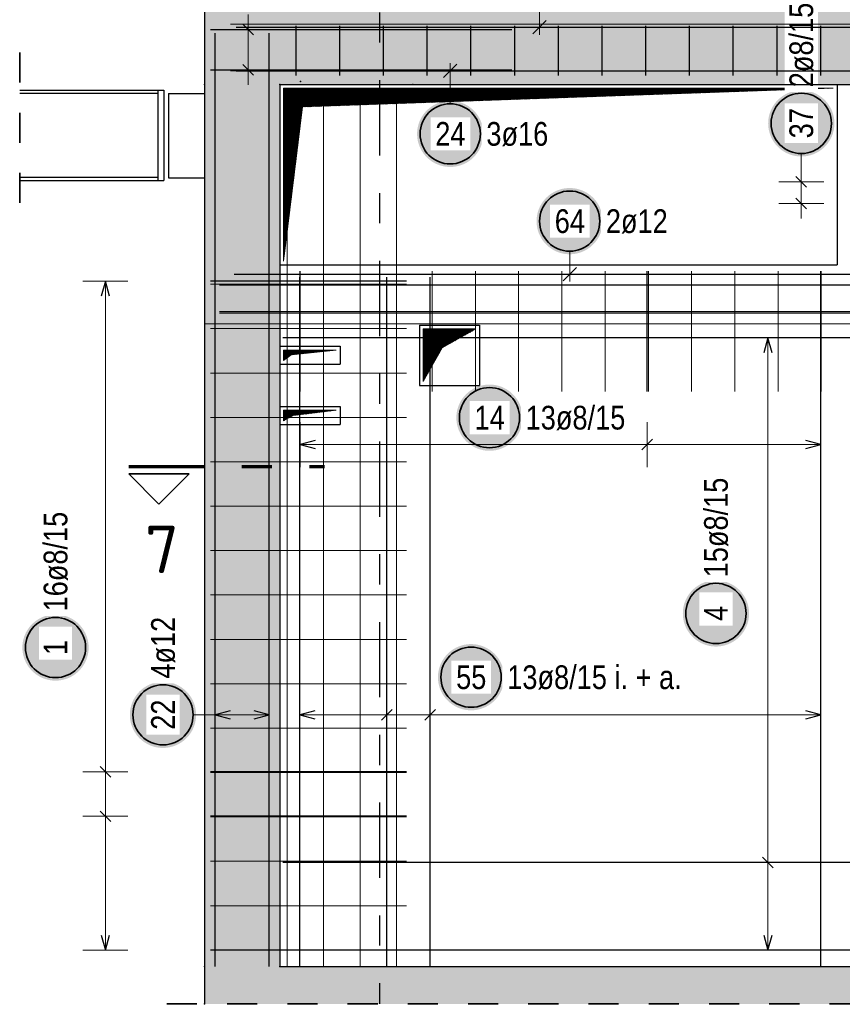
# Model space of a CAD drawing. Header units: millimetres. Extents: x -4.8 to 37.2, y -12 to 28.3.
# Tile 35 of 82: x 12.5 to 15.2, y 5 to 8.3. Entities that reach past the tile are written whole.
import ezdxf
from ezdxf.enums import TextEntityAlignment as Align

# ---------------------------------------------------------------- set-up
doc = ezdxf.new("R2010")
doc.units = ezdxf.units.MM
doc.linetypes.add('DASHDOTX2', pattern=[2, 1, -0.5, 0, -0.5])
doc.linetypes.add('HIDDEN', pattern=[0.375, 0.25, -0.125])
doc.layers.add('Achsen', color=7, linetype='Continuous', lineweight=20)
doc.layers.add('nplo Bewehrung', color=7, linetype='Continuous', lineweight=20)
doc.styles.add('Arial Narrow', font='ARIALN.TTF')
doc.styles.add('isocp', font='isocp', dxfattribs={"width": 1.1})
pattern_1 = [(45, (0, 0), (-0.00183847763, 0.00183847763), [])]

msp = doc.modelspace()

# ---------------------------------------------------------------- hatches: boundary and pattern name
at = {"lineweight": 13, "true_color": 0xd7ffd7}
for points in [[(22.54069, 8.094453), (22.54069, 8.344453), (13.1043, 8.344453), (13.1043, 8.094453)], [(13.354224, 5.164453), (13.354224, 8.094453), (13.104224, 8.094453), (13.104224, 5.164453)], [(13.104217, 5.039459), (22.54069, 5.039459), (22.54069, 5.164459), (13.104217, 5.164459)]]:
    msp.add_hatch(color=254, dxfattribs=at).paths.add_polyline_path(points)
at = {"lineweight": 13}
h = msp.add_hatch(dxfattribs=at)
h.set_pattern_fill('Mau', color=6, scale=0.01, angle=45, style=0, pattern_type=2)
h.set_pattern_definition(pattern_1)
h.paths.add_polyline_path([(13.366708, 7.506953), (13.429301, 8.019453), (15.191708, 8.081953), (13.366801, 8.081953)])
at = {"lineweight": 25, "true_color": 0xffffff}
for points in [[(15.195567, 7.964848), (15.1955, 7.968687), (15.195299, 7.972521), (15.194965, 7.976346), (15.194497, 7.980157), (15.193896, 7.983949), (15.193164, 7.987718), (15.1923, 7.991459), (15.191306, 7.995168), (15.190184, 7.998839), (15.188934, 8.00247), (15.187558, 8.006054), (15.186057, 8.009589), (15.184435, 8.013068), (15.182692, 8.016489), (15.18083, 8.019848), (15.178853, 8.023139), (15.176762, 8.026359), (15.174559, 8.029504), (15.172249, 8.03257), (15.169832, 8.035554), (15.167313, 8.038452), (15.164695, 8.04126), (15.16198, 8.043975), (15.159172, 8.046594), (15.156274, 8.049112), (15.15329, 8.051529), (15.150224, 8.053839), (15.147079, 8.056042), (15.143859, 8.058133), (15.140567, 8.06011), (15.137209, 8.061972), (15.133788, 8.063715), (15.130308, 8.065338), (15.126774, 8.066838), (15.12319, 8.068214), (15.119559, 8.069464), (15.115888, 8.070586), (15.112179, 8.07158), (15.108438, 8.072444), (15.104669, 8.073176), (15.100876, 8.073777), (15.097066, 8.074245), (15.093241, 8.07458), (15.089406, 8.074781), (15.085567, 8.074848), (15.081729, 8.074781), (15.077894, 8.07458), (15.074069, 8.074245), (15.070258, 8.073777), (15.066466, 8.073176), (15.062697, 8.072444), (15.058956, 8.07158), (15.055247, 8.070586), (15.051576, 8.069464), (15.047945, 8.068214), (15.044361, 8.066838), (15.040826, 8.065338), (15.037347, 8.063715), (15.033926, 8.061972), (15.030567, 8.06011), (15.027276, 8.058133), (15.024056, 8.056042), (15.020911, 8.053839), (15.017845, 8.051529), (15.014861, 8.049112), (15.011963, 8.046594), (15.009155, 8.043975), (15.00644, 8.04126), (15.003822, 8.038452), (15.001303, 8.035554), (14.998886, 8.03257), (14.996576, 8.029504), (14.994373, 8.026359), (14.992282, 8.023139), (14.990305, 8.019848), (14.988443, 8.016489), (14.9867, 8.013068), (14.985077, 8.009589), (14.983577, 8.006054), (14.982201, 8.00247), (14.980951, 7.998839), (14.979829, 7.995168), (14.978835, 7.991459), (14.977971, 7.987718), (14.977239, 7.983949), (14.976638, 7.980157), (14.97617, 7.976346), (14.975835, 7.972521), (14.975634, 7.968687), (14.975567, 7.964848), (14.975634, 7.961009), (14.975835, 7.957174), (14.97617, 7.953349), (14.976638, 7.949539), (14.977239, 7.945746), (14.977971, 7.941977), (14.978835, 7.938236), (14.979829, 7.934527), (14.980951, 7.930856), (14.982201, 7.927225), (14.983577, 7.923641), (14.985077, 7.920107), (14.9867, 7.916627), (14.988443, 7.913206), (14.990305, 7.909848), (14.992282, 7.906556), (14.994373, 7.903336), (14.996576, 7.900191), (14.998886, 7.897125), (15.001303, 7.894141), (15.003822, 7.891243), (15.00644, 7.888435), (15.009155, 7.88572), (15.011963, 7.883102), (15.014861, 7.880583), (15.017845, 7.878166), (15.020911, 7.875856), (15.024056, 7.873653), (15.027276, 7.871562), (15.030567, 7.869585), (15.033926, 7.867723), (15.037347, 7.86598), (15.040826, 7.864358), (15.044361, 7.862857), (15.047945, 7.861481), (15.051576, 7.860231), (15.055247, 7.859109), (15.058956, 7.858115), (15.062697, 7.857251), (15.066466, 7.856519), (15.070258, 7.855918), (15.074069, 7.85545), (15.077894, 7.855116), (15.081729, 7.854915), (15.085567, 7.854848), (15.089406, 7.854915), (15.093241, 7.855116), (15.097066, 7.85545), (15.100876, 7.855918), (15.104669, 7.856519), (15.108438, 7.857251), (15.112179, 7.858115), (15.115888, 7.859109), (15.119559, 7.860231), (15.12319, 7.861481), (15.126774, 7.862857), (15.130308, 7.864358), (15.133788, 7.86598), (15.137209, 7.867723), (15.140567, 7.869585), (15.143859, 7.871562), (15.147079, 7.873653), (15.150224, 7.875856), (15.15329, 7.878166), (15.156274, 7.880583), (15.159172, 7.883102), (15.16198, 7.88572), (15.164695, 7.888435), (15.167313, 7.891243), (15.169832, 7.894141), (15.172249, 7.897125), (15.174559, 7.900191), (15.176762, 7.903336), (15.178853, 7.906556), (15.18083, 7.909848), (15.182692, 7.913206), (15.184435, 7.916627), (15.186057, 7.920107), (15.187558, 7.923641), (15.188934, 7.927225), (15.190184, 7.930856), (15.191306, 7.934527), (15.1923, 7.938236), (15.193164, 7.941977), (15.193896, 7.945746), (15.194497, 7.949539), (15.194965, 7.953349), (15.195299, 7.957174)], [(14.029966, 7.930081), (14.029899, 7.93392), (14.029698, 7.937754), (14.029364, 7.941579), (14.028896, 7.94539), (14.028295, 7.949183), (14.027563, 7.952951), (14.026699, 7.956693), (14.025705, 7.960401), (14.024582, 7.964073), (14.023332, 7.967703), (14.021956, 7.971288), (14.020456, 7.974822), (14.018834, 7.978302), (14.017091, 7.981723), (14.015229, 7.985081), (14.013252, 7.988372), (14.01116, 7.991592), (14.008958, 7.994738), (14.006647, 7.997804), (14.004231, 8.000788), (14.001712, 8.003686), (13.999094, 8.006494), (13.996379, 8.009209), (13.993571, 8.011827), (13.990673, 8.014346), (13.987689, 8.016762), (13.984623, 8.019073), (13.981477, 8.021275), (13.978257, 8.023366), (13.974966, 8.025344), (13.971608, 8.027205), (13.968187, 8.028949), (13.964707, 8.030571), (13.961173, 8.032071), (13.957588, 8.033447), (13.953958, 8.034697), (13.950286, 8.03582), (13.946578, 8.036814), (13.942837, 8.037677), (13.939068, 8.03841), (13.935275, 8.039011), (13.931464, 8.039479), (13.927639, 8.039813), (13.923805, 8.040014), (13.919966, 8.040081), (13.916127, 8.040014), (13.912293, 8.039813), (13.908468, 8.039479), (13.904657, 8.039011), (13.900865, 8.03841), (13.897096, 8.037677), (13.893355, 8.036814), (13.889646, 8.03582), (13.885974, 8.034697), (13.882344, 8.033447), (13.87876, 8.032071), (13.875225, 8.030571), (13.871745, 8.028949), (13.868324, 8.027205), (13.864966, 8.025344), (13.861675, 8.023366), (13.858455, 8.021275), (13.85531, 8.019073), (13.852244, 8.016762), (13.84926, 8.014346), (13.846362, 8.011827), (13.843554, 8.009209), (13.840839, 8.006494), (13.83822, 8.003686), (13.835701, 8.000788), (13.833285, 7.997804), (13.830974, 7.994738), (13.828772, 7.991592), (13.826681, 7.988372), (13.824703, 7.985081), (13.822842, 7.981723), (13.821099, 7.978302), (13.819476, 7.974822), (13.817976, 7.971288), (13.8166, 7.967703), (13.81535, 7.964073), (13.814227, 7.960401), (13.813234, 7.956693), (13.81237, 7.952951), (13.811637, 7.949183), (13.811037, 7.94539), (13.810569, 7.941579), (13.810234, 7.937754), (13.810033, 7.93392), (13.809966, 7.930081), (13.810033, 7.926242), (13.810234, 7.922408), (13.810569, 7.918583), (13.811037, 7.914772), (13.811637, 7.91098), (13.81237, 7.907211), (13.813234, 7.90347), (13.814227, 7.899761), (13.81535, 7.896089), (13.8166, 7.892459), (13.817976, 7.888874), (13.819476, 7.88534), (13.821099, 7.88186), (13.822842, 7.878439), (13.824703, 7.875081), (13.826681, 7.87179), (13.828772, 7.86857), (13.830974, 7.865425), (13.833285, 7.862358), (13.835701, 7.859375), (13.83822, 7.856477), (13.840839, 7.853669), (13.843554, 7.850954), (13.846362, 7.848335), (13.84926, 7.845816), (13.852244, 7.8434), (13.85531, 7.841089), (13.858455, 7.838887), (13.861675, 7.836796), (13.864966, 7.834818), (13.868324, 7.832957), (13.871745, 7.831214), (13.875225, 7.829591), (13.87876, 7.828091), (13.882344, 7.826715), (13.885974, 7.825465), (13.889646, 7.824342), (13.893355, 7.823349), (13.897096, 7.822485), (13.900865, 7.821752), (13.904657, 7.821152), (13.908468, 7.820684), (13.912293, 7.820349), (13.916127, 7.820148), (13.919966, 7.820081), (13.923805, 7.820148), (13.927639, 7.820349), (13.931464, 7.820684), (13.935275, 7.821152), (13.939068, 7.821752), (13.942837, 7.822485), (13.946578, 7.823349), (13.950286, 7.824342), (13.953958, 7.825465), (13.957588, 7.826715), (13.961173, 7.828091), (13.964707, 7.829591), (13.968187, 7.831214), (13.971608, 7.832957), (13.974966, 7.834818), (13.978257, 7.836796), (13.981477, 7.838887), (13.984623, 7.841089), (13.987689, 7.8434), (13.990673, 7.845816), (13.993571, 7.848335), (13.996379, 7.850954), (13.999094, 7.853669), (14.001712, 7.856477), (14.004231, 7.859375), (14.006647, 7.862358), (14.008958, 7.865425), (14.01116, 7.86857), (14.013252, 7.87179), (14.015229, 7.875081), (14.017091, 7.878439), (14.018834, 7.88186), (14.020456, 7.88534), (14.021956, 7.888874), (14.023332, 7.892459), (14.024582, 7.896089), (14.025705, 7.899761), (14.026699, 7.90347), (14.027563, 7.907211), (14.028295, 7.91098), (14.028896, 7.914772), (14.029364, 7.918583), (14.029698, 7.922408)], [(14.426622, 7.64013), (14.426555, 7.643969), (14.426354, 7.647803), (14.426019, 7.651628), (14.425551, 7.655439), (14.424951, 7.659231), (14.424218, 7.663), (14.423354, 7.666741), (14.422361, 7.67045), (14.421238, 7.674122), (14.419988, 7.677752), (14.418612, 7.681336), (14.417112, 7.684871), (14.415489, 7.68835), (14.413746, 7.691772), (14.411885, 7.69513), (14.409907, 7.698421), (14.407816, 7.701641), (14.405614, 7.704786), (14.403303, 7.707852), (14.400887, 7.710836), (14.398368, 7.713734), (14.395749, 7.716542), (14.393034, 7.719257), (14.390226, 7.721876), (14.387328, 7.724395), (14.384345, 7.726811), (14.381278, 7.729122), (14.378133, 7.731324), (14.374913, 7.733415), (14.371622, 7.735392), (14.368264, 7.737254), (14.364843, 7.738997), (14.361363, 7.74062), (14.357829, 7.74212), (14.354244, 7.743496), (14.350614, 7.744746), (14.346942, 7.745868), (14.343233, 7.746862), (14.339492, 7.747726), (14.335723, 7.748459), (14.331931, 7.749059), (14.32812, 7.749527), (14.324295, 7.749862), (14.320461, 7.750063), (14.316622, 7.75013), (14.312783, 7.750063), (14.308949, 7.749862), (14.305124, 7.749527), (14.301313, 7.749059), (14.29752, 7.748459), (14.293752, 7.747726), (14.29001, 7.746862), (14.286302, 7.745868), (14.28263, 7.744746), (14.279, 7.743496), (14.275415, 7.74212), (14.271881, 7.74062), (14.268401, 7.738997), (14.26498, 7.737254), (14.261622, 7.735392), (14.258331, 7.733415), (14.255111, 7.731324), (14.251965, 7.729122), (14.248899, 7.726811), (14.245915, 7.724395), (14.243017, 7.721876), (14.240209, 7.719257), (14.237494, 7.716542), (14.234876, 7.713734), (14.232357, 7.710836), (14.229941, 7.707852), (14.22763, 7.704786), (14.225428, 7.701641), (14.223337, 7.698421), (14.221359, 7.69513), (14.219498, 7.691772), (14.217754, 7.68835), (14.216132, 7.684871), (14.214632, 7.681336), (14.213256, 7.677752), (14.212006, 7.674122), (14.210883, 7.67045), (14.209889, 7.666741), (14.209026, 7.663), (14.208293, 7.659231), (14.207692, 7.655439), (14.207224, 7.651628), (14.20689, 7.647803), (14.206689, 7.643969), (14.206622, 7.64013), (14.206689, 7.636291), (14.20689, 7.632456), (14.207224, 7.628632), (14.207692, 7.624821), (14.208293, 7.621028), (14.209026, 7.617259), (14.209889, 7.613518), (14.210883, 7.60981), (14.212006, 7.606138), (14.213256, 7.602507), (14.214632, 7.598923), (14.216132, 7.595389), (14.217754, 7.591909), (14.219498, 7.588488), (14.221359, 7.58513), (14.223337, 7.581839), (14.225428, 7.578618), (14.22763, 7.575473), (14.229941, 7.572407), (14.232357, 7.569423), (14.234876, 7.566525), (14.237494, 7.563717), (14.240209, 7.561002), (14.243017, 7.558384), (14.245915, 7.555865), (14.248899, 7.553448), (14.251965, 7.551138), (14.255111, 7.548936), (14.258331, 7.546844), (14.261622, 7.544867), (14.26498, 7.543005), (14.268401, 7.541262), (14.271881, 7.53964), (14.275415, 7.538139), (14.279, 7.536763), (14.28263, 7.535513), (14.286302, 7.534391), (14.29001, 7.533397), (14.293752, 7.532533), (14.29752, 7.531801), (14.301313, 7.5312), (14.305124, 7.530732), (14.308949, 7.530398), (14.312783, 7.530197), (14.316622, 7.53013), (14.320461, 7.530197), (14.324295, 7.530398), (14.32812, 7.530732), (14.331931, 7.5312), (14.335723, 7.531801), (14.339492, 7.532533), (14.343233, 7.533397), (14.346942, 7.534391), (14.350614, 7.535513), (14.354244, 7.536763), (14.357829, 7.538139), (14.361363, 7.53964), (14.364843, 7.541262), (14.368264, 7.543005), (14.371622, 7.544867), (14.374913, 7.546844), (14.378133, 7.548936), (14.381278, 7.551138), (14.384345, 7.553448), (14.387328, 7.555865), (14.390226, 7.558384), (14.393034, 7.561002), (14.395749, 7.563717), (14.398368, 7.566525), (14.400887, 7.569423), (14.403303, 7.572407), (14.405614, 7.575473), (14.407816, 7.578618), (14.409907, 7.581839), (14.411885, 7.58513), (14.413746, 7.588488), (14.415489, 7.591909), (14.417112, 7.595389), (14.418612, 7.598923), (14.419988, 7.602507), (14.421238, 7.606138), (14.422361, 7.60981), (14.423354, 7.613518), (14.424218, 7.617259), (14.424951, 7.621028), (14.425551, 7.624821), (14.426019, 7.628632), (14.426354, 7.632456)], [(14.160329, 6.987212), (14.160262, 6.991051), (14.160061, 6.994886), (14.159726, 6.998711), (14.159258, 7.002521), (14.158658, 7.006314), (14.157925, 7.010083), (14.157061, 7.013824), (14.156068, 7.017532), (14.154945, 7.021204), (14.153695, 7.024835), (14.152319, 7.028419), (14.150819, 7.031953), (14.149196, 7.035433), (14.147453, 7.038854), (14.145592, 7.042212), (14.143614, 7.045503), (14.141523, 7.048724), (14.139321, 7.051869), (14.13701, 7.054935), (14.134594, 7.057919), (14.132075, 7.060817), (14.129456, 7.063625), (14.126741, 7.06634), (14.123933, 7.068958), (14.121036, 7.071477), (14.118052, 7.073894), (14.114985, 7.076204), (14.11184, 7.078407), (14.10862, 7.080498), (14.105329, 7.082475), (14.101971, 7.084337), (14.09855, 7.08608), (14.09507, 7.087702), (14.091536, 7.089203), (14.087951, 7.090579), (14.084321, 7.091829), (14.080649, 7.092951), (14.07694, 7.093945), (14.073199, 7.094809), (14.06943, 7.095541), (14.065638, 7.096142), (14.061827, 7.09661), (14.058002, 7.096944), (14.054168, 7.097145), (14.050329, 7.097212), (14.04649, 7.097145), (14.042656, 7.096944), (14.038831, 7.09661), (14.03502, 7.096142), (14.031228, 7.095541), (14.027459, 7.094809), (14.023718, 7.093945), (14.020009, 7.092951), (14.016337, 7.091829), (14.012707, 7.090579), (14.009122, 7.089203), (14.005588, 7.087702), (14.002108, 7.08608), (13.998687, 7.084337), (13.995329, 7.082475), (13.992038, 7.080498), (13.988818, 7.078407), (13.985673, 7.076204), (13.982606, 7.073894), (13.979622, 7.071477), (13.976725, 7.068958), (13.973917, 7.06634), (13.971202, 7.063625), (13.968583, 7.060817), (13.966064, 7.057919), (13.963648, 7.054935), (13.961337, 7.051869), (13.959135, 7.048724), (13.957044, 7.045503), (13.955066, 7.042212), (13.953205, 7.038854), (13.951462, 7.035433), (13.949839, 7.031953), (13.948339, 7.028419), (13.946963, 7.024835), (13.945713, 7.021204), (13.94459, 7.017532), (13.943596, 7.013824), (13.942733, 7.010083), (13.942, 7.006314), (13.941399, 7.002521), (13.940932, 6.998711), (13.940597, 6.994886), (13.940396, 6.991051), (13.940329, 6.987212), (13.940396, 6.983373), (13.940597, 6.979539), (13.940932, 6.975714), (13.941399, 6.971903), (13.942, 6.968111), (13.942733, 6.964342), (13.943596, 6.960601), (13.94459, 6.956892), (13.945713, 6.953221), (13.946963, 6.94959), (13.948339, 6.946006), (13.949839, 6.942471), (13.951462, 6.938992), (13.953205, 6.935571), (13.955066, 6.932212), (13.957044, 6.928921), (13.959135, 6.925701), (13.961337, 6.922556), (13.963648, 6.91949), (13.966064, 6.916506), (13.968583, 6.913608), (13.971202, 6.9108), (13.973917, 6.908085), (13.976725, 6.905466), (13.979622, 6.902947), (13.982606, 6.900531), (13.985673, 6.898221), (13.988818, 6.896018), (13.992038, 6.893927), (13.995329, 6.89195), (13.998687, 6.890088), (14.002108, 6.888345), (14.005588, 6.886722), (14.009122, 6.885222), (14.012707, 6.883846), (14.016337, 6.882596), (14.020009, 6.881474), (14.023718, 6.88048), (14.027459, 6.879616), (14.031228, 6.878884), (14.03502, 6.878283), (14.038831, 6.877815), (14.042656, 6.87748), (14.04649, 6.877279), (14.050329, 6.877212), (14.054168, 6.877279), (14.058002, 6.87748), (14.061827, 6.877815), (14.065638, 6.878283), (14.06943, 6.878884), (14.073199, 6.879616), (14.07694, 6.88048), (14.080649, 6.881474), (14.084321, 6.882596), (14.087951, 6.883846), (14.091536, 6.885222), (14.09507, 6.886722), (14.09855, 6.888345), (14.101971, 6.890088), (14.105329, 6.89195), (14.10862, 6.893927), (14.11184, 6.896018), (14.114985, 6.898221), (14.118052, 6.900531), (14.121036, 6.902947), (14.123933, 6.905466), (14.126741, 6.908085), (14.129456, 6.9108), (14.132075, 6.913608), (14.134594, 6.916506), (14.13701, 6.91949), (14.139321, 6.922556), (14.141523, 6.925701), (14.143614, 6.928921), (14.145592, 6.932212), (14.147453, 6.935571), (14.149196, 6.938992), (14.150819, 6.942471), (14.152319, 6.946006), (14.153695, 6.94959), (14.154945, 6.953221), (14.156068, 6.956892), (14.157061, 6.960601), (14.157925, 6.964342), (14.158658, 6.968111), (14.159258, 6.971903), (14.159726, 6.975714), (14.160061, 6.979539)], [(14.912264, 6.336886), (14.912197, 6.340725), (14.911996, 6.344559), (14.911662, 6.348384), (14.911194, 6.352195), (14.910593, 6.355987), (14.90986, 6.359756), (14.908997, 6.363497), (14.908003, 6.367206), (14.90688, 6.370878), (14.90563, 6.374508), (14.904254, 6.378093), (14.902754, 6.381627), (14.901132, 6.385107), (14.899388, 6.388528), (14.897527, 6.391886), (14.895549, 6.395177), (14.893458, 6.398397), (14.891256, 6.401542), (14.888945, 6.404609), (14.886529, 6.407593), (14.88401, 6.41049), (14.881392, 6.413298), (14.878677, 6.416013), (14.875869, 6.418632), (14.872971, 6.421151), (14.869987, 6.423567), (14.866921, 6.425878), (14.863775, 6.42808), (14.860555, 6.430171), (14.857264, 6.432149), (14.853906, 6.43401), (14.850485, 6.435753), (14.847005, 6.437376), (14.843471, 6.438876), (14.839886, 6.440252), (14.836256, 6.441502), (14.832584, 6.442625), (14.828876, 6.443619), (14.825134, 6.444482), (14.821365, 6.445215), (14.817573, 6.445815), (14.813762, 6.446283), (14.809937, 6.446618), (14.806103, 6.446819), (14.802264, 6.446886), (14.798425, 6.446819), (14.794591, 6.446618), (14.790766, 6.446283), (14.786955, 6.445815), (14.783163, 6.445215), (14.779394, 6.444482), (14.775653, 6.443619), (14.771944, 6.442625), (14.768272, 6.441502), (14.764642, 6.440252), (14.761057, 6.438876), (14.757523, 6.437376), (14.754043, 6.435753), (14.750622, 6.43401), (14.747264, 6.432149), (14.743973, 6.430171), (14.740753, 6.42808), (14.737608, 6.425878), (14.734541, 6.423567), (14.731558, 6.421151), (14.72866, 6.418632), (14.725852, 6.416013), (14.723137, 6.413298), (14.720518, 6.41049), (14.717999, 6.407593), (14.715583, 6.404609), (14.713272, 6.401542), (14.71107, 6.398397), (14.708979, 6.395177), (14.707001, 6.391886), (14.70514, 6.388528), (14.703397, 6.385107), (14.701774, 6.381627), (14.700274, 6.378093), (14.698898, 6.374508), (14.697648, 6.370878), (14.696525, 6.367206), (14.695532, 6.363497), (14.694668, 6.359756), (14.693935, 6.355987), (14.693335, 6.352195), (14.692867, 6.348384), (14.692532, 6.344559), (14.692331, 6.340725), (14.692264, 6.336886), (14.692331, 6.333047), (14.692532, 6.329213), (14.692867, 6.325388), (14.693335, 6.321577), (14.693935, 6.317785), (14.694668, 6.314016), (14.695532, 6.310275), (14.696525, 6.306566), (14.697648, 6.302894), (14.698898, 6.299264), (14.700274, 6.295679), (14.701774, 6.292145), (14.703397, 6.288665), (14.70514, 6.285244), (14.707001, 6.281886), (14.708979, 6.278595), (14.71107, 6.275375), (14.713272, 6.27223), (14.715583, 6.269163), (14.717999, 6.266179), (14.720518, 6.263282), (14.723137, 6.260474), (14.725852, 6.257759), (14.72866, 6.25514), (14.731558, 6.252621), (14.734541, 6.250205), (14.737608, 6.247894), (14.740753, 6.245692), (14.743973, 6.243601), (14.747264, 6.241623), (14.750622, 6.239762), (14.754043, 6.238019), (14.757523, 6.236396), (14.761057, 6.234896), (14.764642, 6.23352), (14.768272, 6.23227), (14.771944, 6.231147), (14.775653, 6.230153), (14.779394, 6.22929), (14.783163, 6.228557), (14.786955, 6.227957), (14.790766, 6.227489), (14.794591, 6.227154), (14.798425, 6.226953), (14.802264, 6.226886), (14.806103, 6.226953), (14.809937, 6.227154), (14.813762, 6.227489), (14.817573, 6.227957), (14.821365, 6.228557), (14.825134, 6.22929), (14.828876, 6.230153), (14.832584, 6.231147), (14.836256, 6.23227), (14.839886, 6.23352), (14.843471, 6.234896), (14.847005, 6.236396), (14.850485, 6.238019), (14.853906, 6.239762), (14.857264, 6.241623), (14.860555, 6.243601), (14.863775, 6.245692), (14.866921, 6.247894), (14.869987, 6.250205), (14.872971, 6.252621), (14.875869, 6.25514), (14.878677, 6.257759), (14.881392, 6.260474), (14.88401, 6.263282), (14.886529, 6.266179), (14.888945, 6.269163), (14.891256, 6.27223), (14.893458, 6.275375), (14.895549, 6.278595), (14.897527, 6.281886), (14.899388, 6.285244), (14.901132, 6.288665), (14.902754, 6.292145), (14.904254, 6.295679), (14.90563, 6.299264), (14.90688, 6.302894), (14.908003, 6.306566), (14.908997, 6.310275), (14.90986, 6.314016), (14.910593, 6.317785), (14.911194, 6.321577), (14.911662, 6.325388), (14.911996, 6.329213)], [(12.719478, 6.223592), (12.719411, 6.227431), (12.71921, 6.231266), (12.718875, 6.235091), (12.718408, 6.238902), (12.717807, 6.242694), (12.717074, 6.246463), (12.716211, 6.250204), (12.715217, 6.253913), (12.714094, 6.257584), (12.712844, 6.261215), (12.711468, 6.264799), (12.709968, 6.268333), (12.708345, 6.271813), (12.706602, 6.275234), (12.704741, 6.278592), (12.702763, 6.281884), (12.700672, 6.285104), (12.69847, 6.288249), (12.696159, 6.291315), (12.693743, 6.294299), (12.691224, 6.297197), (12.688605, 6.300005), (12.68589, 6.30272), (12.683082, 6.305338), (12.680185, 6.307857), (12.677201, 6.310274), (12.674134, 6.312584), (12.670989, 6.314787), (12.667769, 6.316878), (12.664478, 6.318855), (12.66112, 6.320717), (12.657699, 6.32246), (12.654219, 6.324082), (12.650685, 6.325583), (12.6471, 6.326959), (12.64347, 6.328209), (12.639798, 6.329331), (12.636089, 6.330325), (12.632348, 6.331189), (12.628579, 6.331921), (12.624787, 6.332522), (12.620976, 6.33299), (12.617151, 6.333325), (12.613317, 6.333525), (12.609478, 6.333592), (12.605639, 6.333525), (12.601805, 6.333325), (12.59798, 6.33299), (12.594169, 6.332522), (12.590377, 6.331921), (12.586608, 6.331189), (12.582867, 6.330325), (12.579158, 6.329331), (12.575486, 6.328209), (12.571856, 6.326959), (12.568271, 6.325583), (12.564737, 6.324082), (12.561257, 6.32246), (12.557836, 6.320717), (12.554478, 6.318855), (12.551187, 6.316878), (12.547967, 6.314787), (12.544822, 6.312584), (12.541755, 6.310274), (12.538771, 6.307857), (12.535874, 6.305338), (12.533066, 6.30272), (12.530351, 6.300005), (12.527732, 6.297197), (12.525213, 6.294299), (12.522797, 6.291315), (12.520486, 6.288249), (12.518284, 6.285104), (12.516193, 6.281884), (12.514215, 6.278592), (12.512354, 6.275234), (12.510611, 6.271813), (12.508988, 6.268333), (12.507488, 6.264799), (12.506112, 6.261215), (12.504862, 6.257584), (12.503739, 6.253913), (12.502746, 6.250204), (12.501882, 6.246463), (12.501149, 6.242694), (12.500549, 6.238902), (12.500081, 6.235091), (12.499746, 6.231266), (12.499545, 6.227431), (12.499478, 6.223592), (12.499545, 6.219754), (12.499746, 6.215919), (12.500081, 6.212094), (12.500549, 6.208283), (12.501149, 6.204491), (12.501882, 6.200722), (12.502746, 6.196981), (12.503739, 6.193272), (12.504862, 6.189601), (12.506112, 6.18597), (12.507488, 6.182386), (12.508988, 6.178851), (12.510611, 6.175372), (12.512354, 6.171951), (12.514215, 6.168592), (12.516193, 6.165301), (12.518284, 6.162081), (12.520486, 6.158936), (12.522797, 6.15587), (12.525213, 6.152886), (12.527732, 6.149988), (12.530351, 6.14718), (12.533066, 6.144465), (12.535874, 6.141847), (12.538771, 6.139328), (12.541755, 6.136911), (12.544822, 6.134601), (12.547967, 6.132398), (12.551187, 6.130307), (12.554478, 6.12833), (12.557836, 6.126468), (12.561257, 6.124725), (12.564737, 6.123102), (12.568271, 6.121602), (12.571856, 6.120226), (12.575486, 6.118976), (12.579158, 6.117854), (12.582867, 6.11686), (12.586608, 6.115996), (12.590377, 6.115264), (12.594169, 6.114663), (12.59798, 6.114195), (12.601805, 6.11386), (12.605639, 6.113659), (12.609478, 6.113592), (12.613317, 6.113659), (12.617151, 6.11386), (12.620976, 6.114195), (12.624787, 6.114663), (12.628579, 6.115264), (12.632348, 6.115996), (12.636089, 6.11686), (12.639798, 6.117854), (12.64347, 6.118976), (12.6471, 6.120226), (12.650685, 6.121602), (12.654219, 6.123102), (12.657699, 6.124725), (12.66112, 6.126468), (12.664478, 6.12833), (12.667769, 6.130307), (12.670989, 6.132398), (12.674134, 6.134601), (12.677201, 6.136911), (12.680185, 6.139328), (12.683082, 6.141847), (12.68589, 6.144465), (12.688605, 6.14718), (12.691224, 6.149988), (12.693743, 6.152886), (12.696159, 6.15587), (12.69847, 6.158936), (12.700672, 6.162081), (12.702763, 6.165301), (12.704741, 6.168592), (12.706602, 6.171951), (12.708345, 6.175372), (12.709968, 6.178851), (12.711468, 6.182386), (12.712844, 6.18597), (12.714094, 6.189601), (12.715217, 6.193272), (12.716211, 6.196981), (12.717074, 6.200722), (12.717807, 6.204491), (12.718408, 6.208283), (12.718875, 6.212094), (12.71921, 6.215919)], [(14.099235, 6.125), (14.099168, 6.128839), (14.098967, 6.132673), (14.098632, 6.136498), (14.098164, 6.140309), (14.097564, 6.144101), (14.096831, 6.14787), (14.095967, 6.151611), (14.094974, 6.15532), (14.093851, 6.158992), (14.092601, 6.162622), (14.091225, 6.166207), (14.089725, 6.169741), (14.088102, 6.173221), (14.086359, 6.176642), (14.084498, 6.18), (14.08252, 6.183291), (14.080429, 6.186511), (14.078227, 6.189656), (14.075916, 6.192723), (14.0735, 6.195707), (14.070981, 6.198604), (14.068362, 6.201412), (14.065647, 6.204127), (14.062839, 6.206746), (14.059942, 6.209265), (14.056958, 6.211681), (14.053891, 6.213992), (14.050746, 6.216194), (14.047526, 6.218285), (14.044235, 6.220263), (14.040877, 6.222124), (14.037456, 6.223867), (14.033976, 6.22549), (14.030442, 6.22699), (14.026857, 6.228366), (14.023227, 6.229616), (14.019555, 6.230739), (14.015846, 6.231733), (14.012105, 6.232596), (14.008336, 6.233329), (14.004544, 6.233929), (14.000733, 6.234397), (13.996908, 6.234732), (13.993074, 6.234933), (13.989235, 6.235), (13.985396, 6.234933), (13.981562, 6.234732), (13.977737, 6.234397), (13.973926, 6.233929), (13.970134, 6.233329), (13.966365, 6.232596), (13.962623, 6.231733), (13.958915, 6.230739), (13.955243, 6.229616), (13.951613, 6.228366), (13.948028, 6.22699), (13.944494, 6.22549), (13.941014, 6.223867), (13.937593, 6.222124), (13.934235, 6.220263), (13.930944, 6.218285), (13.927724, 6.216194), (13.924579, 6.213992), (13.921512, 6.211681), (13.918528, 6.209265), (13.915631, 6.206746), (13.912822, 6.204127), (13.910108, 6.201412), (13.907489, 6.198604), (13.90497, 6.195707), (13.902554, 6.192723), (13.900243, 6.189656), (13.898041, 6.186511), (13.89595, 6.183291), (13.893972, 6.18), (13.892111, 6.176642), (13.890368, 6.173221), (13.888745, 6.169741), (13.887245, 6.166207), (13.885869, 6.162622), (13.884619, 6.158992), (13.883496, 6.15532), (13.882502, 6.151611), (13.881639, 6.14787), (13.880906, 6.144101), (13.880305, 6.140309), (13.879837, 6.136498), (13.879503, 6.132673), (13.879302, 6.128839), (13.879235, 6.125), (13.879302, 6.121161), (13.879503, 6.117327), (13.879837, 6.113502), (13.880305, 6.109691), (13.880906, 6.105899), (13.881639, 6.10213), (13.882502, 6.098389), (13.883496, 6.09468), (13.884619, 6.091008), (13.885869, 6.087378), (13.887245, 6.083793), (13.888745, 6.080259), (13.890368, 6.076779), (13.892111, 6.073358), (13.893972, 6.07), (13.89595, 6.066709), (13.898041, 6.063489), (13.900243, 6.060344), (13.902554, 6.057277), (13.90497, 6.054293), (13.907489, 6.051396), (13.910108, 6.048588), (13.912822, 6.045873), (13.915631, 6.043254), (13.918528, 6.040735), (13.921512, 6.038319), (13.924579, 6.036008), (13.927724, 6.033806), (13.930944, 6.031715), (13.934235, 6.029737), (13.937593, 6.027876), (13.941014, 6.026133), (13.944494, 6.02451), (13.948028, 6.02301), (13.951613, 6.021634), (13.955243, 6.020384), (13.958915, 6.019261), (13.962623, 6.018267), (13.966365, 6.017404), (13.970134, 6.016671), (13.973926, 6.016071), (13.977737, 6.015603), (13.981562, 6.015268), (13.985396, 6.015067), (13.989235, 6.015), (13.993074, 6.015067), (13.996908, 6.015268), (14.000733, 6.015603), (14.004544, 6.016071), (14.008336, 6.016671), (14.012105, 6.017404), (14.015846, 6.018267), (14.019555, 6.019261), (14.023227, 6.020384), (14.026857, 6.021634), (14.030442, 6.02301), (14.033976, 6.02451), (14.037456, 6.026133), (14.040877, 6.027876), (14.044235, 6.029737), (14.047526, 6.031715), (14.050746, 6.033806), (14.053891, 6.036008), (14.056958, 6.038319), (14.059942, 6.040735), (14.062839, 6.043254), (14.065647, 6.045873), (14.068362, 6.048588), (14.070981, 6.051396), (14.0735, 6.054293), (14.075916, 6.057277), (14.078227, 6.060344), (14.080429, 6.063489), (14.08252, 6.066709), (14.084498, 6.07), (14.086359, 6.073358), (14.088102, 6.076779), (14.089725, 6.080259), (14.091225, 6.083793), (14.092601, 6.087378), (14.093851, 6.091008), (14.094974, 6.09468), (14.095967, 6.098389), (14.096831, 6.10213), (14.097564, 6.105899), (14.098164, 6.109691), (14.098632, 6.113502), (14.098967, 6.117327)], [(13.076303, 6), (13.076236, 6.003839), (13.076035, 6.007673), (13.0757, 6.011498), (13.075232, 6.015309), (13.074631, 6.019101), (13.073899, 6.02287), (13.073035, 6.026611), (13.072041, 6.03032), (13.070919, 6.033992), (13.069669, 6.037622), (13.068293, 6.041207), (13.066793, 6.044741), (13.06517, 6.048221), (13.063427, 6.051642), (13.061565, 6.055), (13.059588, 6.058291), (13.057497, 6.061511), (13.055294, 6.064656), (13.052984, 6.067723), (13.050568, 6.070707), (13.048049, 6.073604), (13.04543, 6.076412), (13.042715, 6.079127), (13.039907, 6.081746), (13.037009, 6.084265), (13.034025, 6.086681), (13.030959, 6.088992), (13.027814, 6.091194), (13.024594, 6.093285), (13.021303, 6.095263), (13.017945, 6.097124), (13.014523, 6.098867), (13.011044, 6.10049), (13.007509, 6.10199), (13.003925, 6.103366), (13.000294, 6.104616), (12.996623, 6.105739), (12.992914, 6.106733), (12.989173, 6.107596), (12.985404, 6.108329), (12.981612, 6.108929), (12.977801, 6.109397), (12.973976, 6.109732), (12.970142, 6.109933), (12.966303, 6.11), (12.962464, 6.109933), (12.958629, 6.109732), (12.954804, 6.109397), (12.950994, 6.108929), (12.947201, 6.108329), (12.943432, 6.107596), (12.939691, 6.106733), (12.935983, 6.105739), (12.932311, 6.104616), (12.92868, 6.103366), (12.925096, 6.10199), (12.921562, 6.10049), (12.918082, 6.098867), (12.914661, 6.097124), (12.911303, 6.095263), (12.908012, 6.093285), (12.904791, 6.091194), (12.901646, 6.088992), (12.89858, 6.086681), (12.895596, 6.084265), (12.892698, 6.081746), (12.88989, 6.079127), (12.887175, 6.076412), (12.884557, 6.073604), (12.882038, 6.070707), (12.879621, 6.067723), (12.877311, 6.064656), (12.875108, 6.061511), (12.873017, 6.058291), (12.87104, 6.055), (12.869178, 6.051642), (12.867435, 6.048221), (12.865813, 6.044741), (12.864312, 6.041207), (12.862936, 6.037622), (12.861686, 6.033992), (12.860564, 6.03032), (12.85957, 6.026611), (12.858706, 6.02287), (12.857974, 6.019101), (12.857373, 6.015309), (12.856905, 6.011498), (12.856571, 6.007673), (12.85637, 6.003839), (12.856303, 6), (12.85637, 5.996161), (12.856571, 5.992327), (12.856905, 5.988502), (12.857373, 5.984691), (12.857974, 5.980899), (12.858706, 5.97713), (12.85957, 5.973389), (12.860564, 5.96968), (12.861686, 5.966008), (12.862936, 5.962378), (12.864312, 5.958793), (12.865813, 5.955259), (12.867435, 5.951779), (12.869178, 5.948358), (12.87104, 5.945), (12.873017, 5.941709), (12.875108, 5.938489), (12.877311, 5.935344), (12.879621, 5.932277), (12.882038, 5.929293), (12.884557, 5.926396), (12.887175, 5.923588), (12.88989, 5.920873), (12.892698, 5.918254), (12.895596, 5.915735), (12.89858, 5.913319), (12.901646, 5.911008), (12.904791, 5.908806), (12.908012, 5.906715), (12.911303, 5.904737), (12.914661, 5.902876), (12.918082, 5.901133), (12.921562, 5.89951), (12.925096, 5.89801), (12.92868, 5.896634), (12.932311, 5.895384), (12.935983, 5.894261), (12.939691, 5.893267), (12.943432, 5.892404), (12.947201, 5.891671), (12.950994, 5.891071), (12.954804, 5.890603), (12.958629, 5.890268), (12.962464, 5.890067), (12.966303, 5.89), (12.970142, 5.890067), (12.973976, 5.890268), (12.977801, 5.890603), (12.981612, 5.891071), (12.985404, 5.891671), (12.989173, 5.892404), (12.992914, 5.893267), (12.996623, 5.894261), (13.000294, 5.895384), (13.003925, 5.896634), (13.007509, 5.89801), (13.011044, 5.89951), (13.014523, 5.901133), (13.017945, 5.902876), (13.021303, 5.904737), (13.024594, 5.906715), (13.027814, 5.908806), (13.030959, 5.911008), (13.034025, 5.913319), (13.037009, 5.915735), (13.039907, 5.918254), (13.042715, 5.920873), (13.04543, 5.923588), (13.048049, 5.926396), (13.050568, 5.929293), (13.052984, 5.932277), (13.055294, 5.935344), (13.057497, 5.938489), (13.059588, 5.941709), (13.061565, 5.945), (13.063427, 5.948358), (13.06517, 5.951779), (13.066793, 5.955259), (13.068293, 5.958793), (13.069669, 5.962378), (13.070919, 5.966008), (13.072041, 5.96968), (13.073035, 5.973389), (13.073899, 5.97713), (13.074631, 5.980899), (13.075232, 5.984691), (13.0757, 5.988502), (13.076035, 5.992327)]]:
    msp.add_hatch(color=7, dxfattribs=at).paths.add_polyline_path(points)
at = {"lineweight": 13}
h = msp.add_hatch(dxfattribs=at)
h.set_pattern_fill('Mau', color=6, scale=0.01, angle=45, style=0, pattern_type=2)
h.set_pattern_definition(pattern_1)
h.paths.add_polyline_path([(13.830202, 7.106953), (13.892702, 7.219453), (14.005202, 7.281953), (13.830202, 7.281953)])
h = msp.add_hatch(dxfattribs=at)
h.set_pattern_fill('Mau', color=6, scale=0.01, angle=45, style=0, pattern_type=2)
h.set_pattern_definition(pattern_1)
h.paths.add_polyline_path([(13.366801, 7.176953), (13.392037, 7.19588), (13.541801, 7.211953), (13.366801, 7.211953)])
h = msp.add_hatch(dxfattribs=at)
h.set_pattern_fill('Mau', color=6, scale=0.01, angle=45, style=0, pattern_type=2)
h.set_pattern_definition(pattern_1)
h.paths.add_polyline_path([(13.366801, 6.976953), (13.397423, 6.993894), (13.541801, 7.011953), (13.366801, 7.011953)])

# ---------------------------------------------------------------- linework, layer by layer
at = {"color": 3, "linetype": 'Continuous', "lineweight": 25}
for p, q in [((13.1043, 8.344453), (13.1043, 8.094453)), ((13.1243, 8.276453), (14.1243, 8.276453)), ((13.267093, 8.258776), (13.231738, 8.294131)), ((13.408301, 8.124453), (13.408301, 8.289453)), ((13.553459, 8.124453), (13.553459, 8.289453)), ((13.698618, 8.124453), (13.698618, 8.289453)), ((13.843777, 8.124453), (13.843777, 8.289453)), ((13.988936, 8.124453), (13.988936, 8.289453)), ((14.134095, 8.124453), (14.134095, 8.289453)), ((14.194717, 8.262356), (14.238911, 8.30655)), ((14.279254, 8.124453), (14.279254, 8.289453)), ((14.424412, 8.124453), (14.424412, 8.289453)), ((14.569571, 8.124453), (14.569571, 8.289453)), ((14.71473, 8.124453), (14.71473, 8.289453)), ((14.859889, 8.124453), (14.859889, 8.289453)), ((15.005048, 8.124453), (15.005048, 8.289453)), ((13.139208, 5.164459), (13.139208, 8.264459)), ((13.139208, 5.164459), (13.139208, 8.264459)), ((13.319208, 5.164459), (13.319208, 8.264459)), ((13.319208, 5.164459), (13.319208, 8.264459)), ((13.267093, 8.124776), (13.231738, 8.160131)), ((13.942063, 8.16155), (13.897869, 8.117356)), ((13.1243, 8.142453), (14.1243, 8.142453)), ((13.1043, 8.094453), (13.1043, 5.164459)), ((13.354301, 8.094453), (13.354301, 5.164453)), ((15.204208, 8.094453), (15.204208, 7.494453)), ((12.490601, 8.075453), (12.949297, 8.075453)), ((12.490601, 8.064753), (12.949297, 8.064753)), ((12.949297, 8.075453), (12.969297, 8.075453)), ((12.949297, 8.075453), (12.949297, 7.775453)), ((12.969297, 8.075453), (12.969297, 7.775453)), ((12.9843, 8.064453), (13.1043, 8.064453)), ((12.9843, 8.064453), (12.9843, 7.784453)), ((12.490601, 7.786153), (12.949297, 7.786153)), ((15.06789, 7.788131), (15.103245, 7.752775)), ((12.490601, 7.775453), (12.949297, 7.775453)), ((12.949297, 7.775453), (12.969297, 7.775453)), ((12.9843, 7.784453), (13.1043, 7.784453)), ((15.06789, 7.716131), (15.103245, 7.680776)), ((13.354208, 7.494453), (15.204208, 7.494453)), ((13.203154, 7.464453), (15.429154, 7.464453)), ((13.421702, 7.074453), (13.421702, 7.474453)), ((14.294525, 7.442356), (14.338719, 7.48655)), ((14.574038, 7.074453), (14.574038, 7.474453)), ((15.150207, 7.074453), (15.150207, 7.474453)), ((12.775, 7.440452), (12.761603, 7.390452)), ((12.788397, 7.390452), (12.775, 7.440452)), ((13.7743, 7.440452), (13.1243, 7.440452)), ((13.1543, 7.428453), (18.474708, 7.428453)), ((13.420801, 5.164453), (13.420801, 7.454453)), ((13.709035, 5.164454), (13.709035, 7.454453)), ((13.853152, 5.164454), (13.853152, 7.454453)), ((15.150207, 5.164455), (15.150207, 7.454453)), ((13.1543, 7.340459), (18.474708, 7.340459)), ((13.817702, 7.294453), (14.017702, 7.294453)), ((13.817702, 7.294453), (13.817702, 7.094453)), ((14.017702, 7.294453), (14.017702, 7.094453)), ((16.264301, 7.252958), (13.364301, 7.252958)), ((14.975, 7.252958), (14.961603, 7.202958)), ((14.988397, 7.202958), (14.975, 7.252958)), ((13.354301, 7.224453), (13.554301, 7.224453)), ((13.554301, 7.224453), (13.554301, 7.164453)), ((13.354301, 7.164453), (13.554301, 7.164453)), ((13.817702, 7.094453), (14.017702, 7.094453)), ((13.354301, 7.024453), (13.554301, 7.024453)), ((13.554301, 7.024453), (13.554301, 6.964453)), ((13.354301, 6.964453), (13.554301, 6.964453)), ((13.471702, 6.911222), (13.421702, 6.897824)), ((14.591716, 6.915502), (14.556361, 6.880147)), ((15.150207, 6.897824), (15.100207, 6.911222)), ((13.421702, 6.897824), (13.471702, 6.884427)), ((15.100207, 6.884427), (15.150207, 6.897824)), ((13.189208, 6.013397), (13.139208, 6)), ((13.139208, 6), (13.189208, 5.986603)), ((13.319208, 6), (13.269208, 6.013397)), ((13.269208, 5.986603), (13.319208, 6)), ((13.470801, 6.013397), (13.420801, 6)), ((13.420801, 6), (13.470801, 5.986603)), ((13.726713, 6.017678), (13.691357, 5.982322)), ((13.87083, 6.017678), (13.835474, 5.982322)), ((15.150207, 6), (15.100207, 6.013397)), ((15.100207, 5.986603), (15.150207, 6)), ((12.757322, 5.828668), (12.792678, 5.793313)), ((13.7743, 5.810991), (13.1243, 5.810991)), ((12.757322, 5.680535), (12.792678, 5.64518)), ((13.7743, 5.662858), (13.1243, 5.662858)), ((16.264301, 5.509097), (13.364301, 5.509097)), ((14.957322, 5.526774), (14.992678, 5.491419)), ((12.761603, 5.268459), (12.775, 5.218459)), ((12.775, 5.218459), (12.788397, 5.268459)), ((14.961603, 5.268453), (14.975, 5.218453)), ((14.975, 5.218453), (14.988397, 5.268453)), ((13.7743, 5.218459), (13.1243, 5.218459)), ((16.264301, 5.218453), (13.364301, 5.218453)), ((13.1043, 5.164459), (13.1043, 5.039459)), ((13.354176, 5.164459), (18.524708, 5.164459))]:
    msp.add_line(p, q, dxfattribs=at)
at = {"color": 5, "linetype": 'Continuous', "lineweight": 18}
for p, q in [((14.216814, 8.35696), (14.216814, 8.259453)), ((13.249416, 8.326453), (13.249416, 8.092453)), ((13.324416, 8.276453), (13.174416, 8.276453)), ((13.919966, 8.030081), (13.919966, 8.164453)), ((13.324416, 8.142453), (13.174416, 8.142453)), ((15.085567, 7.864848), (15.085567, 7.820453)), ((15.085567, 7.648453), (15.085567, 7.820453)), ((15.010567, 7.770453), (15.160567, 7.770453)), ((15.010567, 7.698453), (15.160567, 7.698453)), ((14.316622, 7.54013), (14.316622, 7.439453)), ((12.85, 7.440452), (12.7, 7.440452)), ((12.775, 5.218459), (12.775, 7.440452)), ((15.05, 7.252958), (14.9, 7.252958)), ((14.975, 5.218453), (14.975, 7.252958)), ((13.421702, 6.972824), (13.421702, 6.822824)), ((14.574038, 6.972824), (14.574038, 6.822824)), ((15.150207, 6.822824), (15.150207, 6.972824)), ((13.421702, 6.897824), (15.150207, 6.897824)), ((13.139208, 6.075), (13.139208, 5.925)), ((13.319208, 5.925), (13.319208, 6.075)), ((13.420801, 6.075), (13.420801, 5.925)), ((13.709035, 6.075), (13.709035, 5.925)), ((13.853152, 6.075), (13.853152, 5.925)), ((15.150207, 5.925), (15.150207, 6.075)), ((13.066303, 6), (13.139208, 6)), ((13.319208, 6), (13.139208, 6)), ((13.420801, 6), (15.150207, 6)), ((12.7, 5.810991), (12.85, 5.810991)), ((12.7, 5.662858), (12.85, 5.662858)), ((14.9, 5.509097), (15.05, 5.509097)), ((12.7, 5.218459), (12.85, 5.218459)), ((14.9, 5.218453), (15.05, 5.218453))]:
    msp.add_line(p, q, dxfattribs=at)
at = {"color": 2, "linetype": 'HIDDEN', "lineweight": 35, "ltscale": 0.25}
for p, q in [((12.490601, 8.200453), (12.490601, 7.650453)), ((12.979172, 5.039459), (22.66569, 5.039459))]:
    msp.add_line(p, q, dxfattribs=at)
at = {"color": 6, "linetype": 'Continuous', "lineweight": 13}
for p, q in [((13.366708, 7.506953), (13.366801, 8.081953)), ((13.366801, 8.081953), (15.191708, 8.081953)), ((13.429301, 8.019453), (15.191708, 8.081953)), ((13.366708, 7.506953), (13.429301, 8.019453)), ((13.830202, 7.106953), (13.830202, 7.281953)), ((13.830202, 7.281953), (14.005202, 7.281953)), ((13.892702, 7.219453), (14.005202, 7.281953)), ((13.366801, 7.176953), (13.366801, 7.211953)), ((13.366801, 7.211953), (13.541801, 7.211953)), ((13.392037, 7.19588), (13.541801, 7.211953)), ((13.830202, 7.106953), (13.892702, 7.219453)), ((13.366801, 7.176953), (13.392037, 7.19588)), ((13.366801, 6.976953), (13.366801, 7.011953)), ((13.366801, 7.011953), (13.541801, 7.011953)), ((13.397423, 6.993894), (13.541801, 7.011953)), ((13.366801, 6.976953), (13.397423, 6.993894))]:
    msp.add_line(p, q, dxfattribs=at)
at = {"color": 9, "linetype": 'Continuous', "lineweight": 0}
for p, q in [((13.1543, 7.334459), (18.474708, 7.334459)), ((13.1043, 7.299459), (18.524708, 7.299459))]:
    msp.add_line(p, q, dxfattribs=at)
at = {"color": 1, "linetype": 'DASHDOTX2', "lineweight": 70, "ltscale": 0.25}
msp.add_line((12.852728, 6.825191), (13.502728, 6.825191), dxfattribs=at)
at = {"color": 2, "linetype": 'Continuous', "lineweight": 35}
for p, q in [((12.852728, 6.800191), (13.052728, 6.800191)), ((12.852728, 6.800191), (12.952728, 6.700191)), ((12.952728, 6.700191), (13.052728, 6.800191))]:
    msp.add_line(p, q, dxfattribs=at)
at = {"color": 9, "linetype": 'Continuous', "lineweight": 0}
for centre in [(13.104224, 8.094453), (13.353873, 8.094453), (13.354224, 8.094453), (13.422714, 8.104453), (13.796101, 8.094453), (13.104217, 5.164459), (13.104224, 5.164453), (13.354224, 5.164453), (13.104217, 5.039459)]:
    msp.add_circle(centre, 0.00111, dxfattribs=at)
at = {"color": 2, "linetype": 'Continuous', "lineweight": 35}
for centre in [(15.085567, 7.964848), (13.919966, 7.930081), (14.316622, 7.64013), (14.050329, 6.987212), (14.802264, 6.336886), (12.609478, 6.223592), (13.989235, 6.125), (12.966303, 6)]:
    msp.add_circle(centre, 0.1, dxfattribs=at)
at = {"layer": 'Achsen', "color": 3, "linetype": 'DASHDOTX2', "lineweight": 25, "ltscale": 0.25}
msp.add_line((13.685552, 8.708333), (13.685552, 5.039459), dxfattribs=at)
at = {"layer": 'nplo Bewehrung', "color": 9, "linetype": 'Continuous', "lineweight": 0}
for p, q in [((13.3783, 5.164453), (13.3783, 8.064453)), ((13.499567, 5.164454), (13.499567, 8.064454)), ((13.620834, 5.164455), (13.620834, 8.064455)), ((13.742101, 5.164455), (13.742101, 8.064455)), ((13.860102, 7.074453), (13.860102, 7.474453)), ((14.003658, 7.074453), (14.003658, 7.474453)), ((14.147213, 7.074453), (14.147213, 7.474453)), ((14.290768, 7.074453), (14.290768, 7.474453)), ((14.434324, 7.074453), (14.434324, 7.474453)), ((14.577879, 7.074453), (14.577879, 7.474453)), ((14.721435, 7.074453), (14.721435, 7.474453)), ((14.86499, 7.074453), (14.86499, 7.474453)), ((15.008546, 7.074453), (15.008546, 7.474453)), ((15.152101, 7.074453), (15.152101, 7.474453)), ((13.1243, 7.430452), (13.7743, 7.430452)), ((13.1243, 7.282986), (13.7743, 7.282986)), ((13.1243, 7.135519), (13.7743, 7.135519)), ((13.1243, 6.988053), (13.7743, 6.988053)), ((13.1243, 6.840587), (13.7743, 6.840587)), ((13.1243, 6.693121), (13.7743, 6.693121)), ((13.1243, 6.545655), (13.7743, 6.545655)), ((13.1243, 6.398189), (13.7743, 6.398189)), ((13.1243, 6.250722), (13.7743, 6.250722)), ((13.1243, 6.103256), (13.7743, 6.103256)), ((13.1243, 5.95579), (13.7743, 5.95579)), ((13.1243, 5.808324), (13.7743, 5.808324)), ((13.1243, 5.660858), (13.7743, 5.660858)), ((13.1243, 5.513392), (13.7743, 5.513392)), ((13.1243, 5.365925), (13.7743, 5.365925)), ((13.1243, 5.218459), (13.7743, 5.218459))]:
    msp.add_line(p, q, dxfattribs=at)

# ---------------------------------------------------------------- texts
at = {"color": 2, "lineweight": 35, "style": 'isocp', "width": 1.15}
msp.add_text('7', height=0.1575, dxfattribs=at).set_placement((12.963007, 6.471139), align=Align.CENTER)
at = {"color": 2, "lineweight": 35, "char_height": 0.07875, "attachment_point": 1, "rotation": 90, "line_spacing_factor": 0.9, "style": 'Arial Narrow', "bg_fill": 3, "box_fill_scale": 1.2, "bg_fill_color": 256, "bg_fill_true_color": 13158600, "bg_fill_transparency": 0}
for s, insert in [('15ø8/15', (14.762889, 6.456886)), ('16ø8/15', (12.570103, 6.343592))]:
    msp.add_mtext(s, dxfattribs=dict(at, insert=insert))
at = {"color": 2, "lineweight": 35, "insert": (14.109235, 6.164375), "char_height": 0.07875, "attachment_point": 1, "line_spacing_factor": 0.9, "style": 'Arial Narrow', "bg_fill": 3, "box_fill_scale": 1.2, "bg_fill_color": 256, "bg_fill_true_color": 13158600, "bg_fill_transparency": 0}
msp.add_mtext('13ø8/15 i. + a.', dxfattribs=at)

# ---------------------------------------------------------------- next in the draw order: texts
at = {"color": 2, "lineweight": 35, "char_height": 0.07875, "attachment_point": 1, "rotation": 90, "line_spacing_factor": 0.9, "style": 'Arial Narrow', "bg_fill": 3, "box_fill_scale": 1.2, "bg_fill_color": 256, "bg_fill_true_color": 13158600, "bg_fill_transparency": 0}
for s, insert in [('2ø8/15', (15.046192, 8.084848)), ('37', (15.046192, 7.915235)), ('4ø12', (12.926928, 6.12)), ('4', (14.762889, 6.31208)), ('1', (12.570103, 6.198786)), ('22', (12.926928, 5.950387))]:
    msp.add_mtext(s, dxfattribs=dict(at, insert=insert))
at = {"color": 2, "lineweight": 35, "char_height": 0.07875, "attachment_point": 1, "line_spacing_factor": 0.9, "style": 'Arial Narrow', "bg_fill": 3, "box_fill_scale": 1.2, "bg_fill_color": 256, "bg_fill_true_color": 13158600, "bg_fill_transparency": 0}
for s, insert in [('24', (13.870354, 7.969456)), ('3ø16', (14.039966, 7.969456)), ('64', (14.267009, 7.679505)), ('2ø12', (14.436622, 7.679505)), ('13ø8/15', (14.170329, 7.026587)), ('14', (14.000716, 7.026587)), ('55', (13.939622, 6.164375))]:
    msp.add_mtext(s, dxfattribs=dict(at, insert=insert))

# ---------------------------------------------------------------- next in the draw order: linework, layer by layer
at = {"color": 3, "linetype": 'Continuous', "lineweight": 25}
for p, q in [((13.209374, 8.284453), (17.809374, 8.284453)), ((15.150207, 8.124453), (15.150207, 8.289453)), ((13.209374, 8.139453), (17.809374, 8.139453)), ((13.354176, 8.094453), (18.524708, 8.094453))]:
    msp.add_line(p, q, dxfattribs=at)
at = {"layer": 'nplo Bewehrung', "color": 9, "linetype": 'Continuous', "lineweight": 0}
for p, q in [((13.190961, 8.294453), (17.790961, 8.294453)), ((13.190961, 8.294453), (17.790961, 8.294453)), ((13.190961, 8.294453), (17.790961, 8.294453)), ((13.190961, 8.139453), (17.790961, 8.139453)), ((13.190961, 8.139453), (17.790961, 8.139453)), ((13.190961, 8.139453), (17.790961, 8.139453))]:
    msp.add_line(p, q, dxfattribs=at)

doc.saveas('drawing.dxf')
